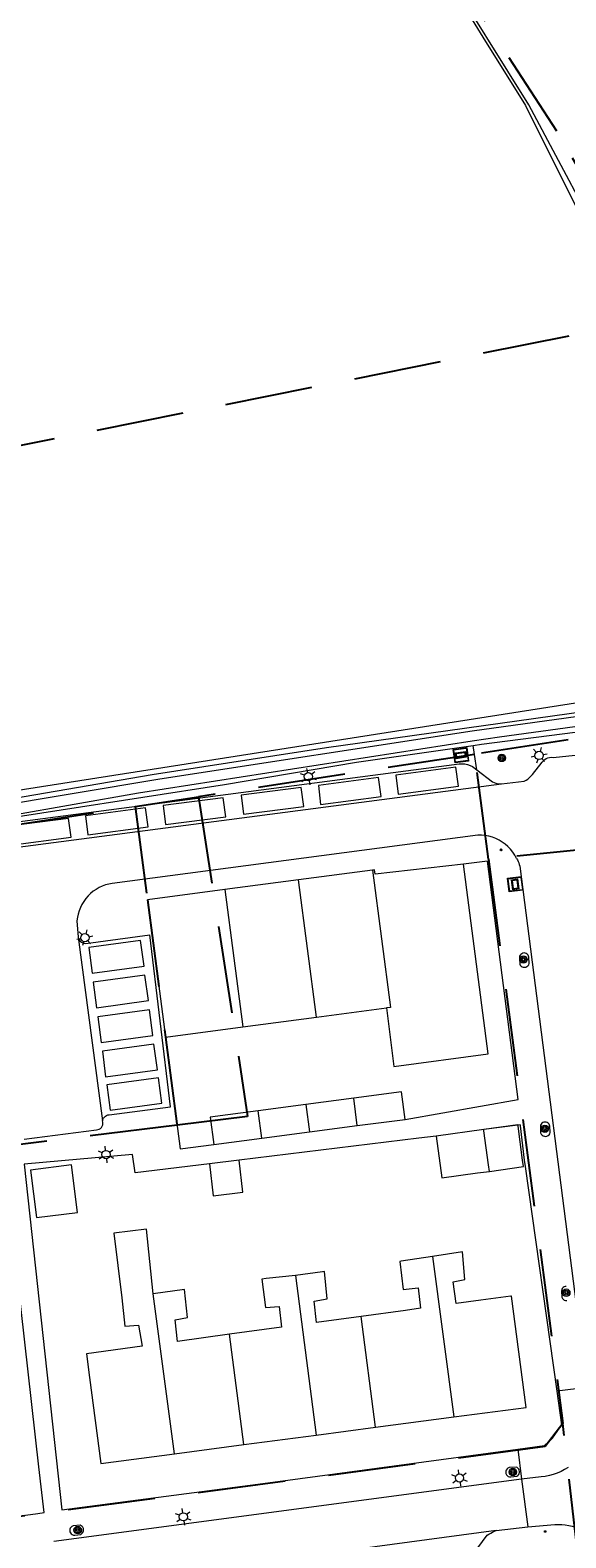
# Model space of a CAD drawing. Header units: metres. Extents: x 89872 to 94585, y 463299 to 469000.
# Tile 196 of 230: x 91169 to 91208, y 466169 to 466279. Entities that reach past the tile are written whole.
import ezdxf
from ezdxf.enums import TextEntityAlignment as Align

# ---------------------------------------------------------------- set-up
doc = ezdxf.new("R2010")
doc.units = ezdxf.units.M
doc.linetypes.add('HIDDEN', pattern=[9.525, 6.35, -3.175])
doc.layers.get('0').update_dxf_attribs({"linetype": 'CONTINUOUS'})
for name, color, linetype, lineweight in [('B-WE-GK-BESCHOEIING-G', 251, 'CONTINUOUS', 13), ('B-WE-GR-BEPLANTING_CULTUUR-G', 251, 'CONTINUOUS', 13), ('B-WE-GR-BOOM-S', 251, 'CONTINUOUS', 13), ('B-WE-IE-MEUBILAIR_WEGMEUBILAIR_PAAL-G', 251, 'CONTINUOUS', 13), ('B-WE-IE-TERREINAFSCHEIDING-G', 251, 'CONTINUOUS', 13), ('B-WE-KL-ET_LS_OV_LICHTMAST-S', 251, 'CONTINUOUS', 13), ('B-WE-OG-TOPOGRAFIE_BEBOUWING-GV', 251, 'CONTINUOUS', 13), ('B-WE-OG-TOPOGRAFIE_BEBOUWING_LUIFEL-GV', 251, 'CONTINUOUS', 13), ('B-WE-OG-TOPOGRAFIE_HUISNUMMER-T25', 251, 'CONTINUOUS', 13), ('B-WE-OG-TOPOGRAFIE_WATER-GV', 251, 'CONTINUOUS', 13), ('B-WE-VH-VERHARDING-GV', 251, 'CONTINUOUS', 13), ('B-WE-VV-VERKEERSTEKEN-G', 251, 'CONTINUOUS', 13), ('Percelen', 10, 'HIDDEN', 25)]:
    doc.layers.add(name, color=color, linetype=linetype, lineweight=lineweight)
doc.styles.get("Standard").update_dxf_attribs({"font": 'isocp.shx'})

# ---------------------------------------------------------------- blocks, each defined once
blk = doc.blocks.new('Q_BOOM')
for radius in [0.27, 0.18, 0.09]:
    blk.add_circle((0, 0), radius)
blk = doc.blocks.new('Q_VERKEERSBORD')
for points in [[(-0.5, 0.5), (0.5, 0.5), (0.5, -0.5), (-0.5, -0.5)], [(-0.37, 0.22), (0.36, 0.22), (0.36, -0.21), (-0.37, -0.21)]]:
    blk.add_lwpolyline(points, close=True)
for points in [[(-0.44, 0.46), (0.44, 0.46, -0.414214), (0.46, 0.44), (0.46, -0.44, -0.414214), (0.44, -0.46), (-0.44, -0.46, -0.414214), (-0.46, -0.44), (-0.46, 0.44), (-0.46, 0.44), (-0.46, 0.45), (-0.46, 0.45), (-0.46, 0.45), (-0.46, 0.45), (-0.46, 0.45), (-0.46, 0.45), (-0.46, 0.46), (-0.46, 0.46), (-0.46, 0.46), (-0.45, 0.46), (-0.45, 0.46), (-0.45, 0.46), (-0.45, 0.46), (-0.45, 0.46), (-0.45, 0.46), (-0.44, 0.46), (-0.44, 0.46)], [(-0.29, 0.16), (0.28, 0.16, -0.414214), (0.3, 0.14), (0.3, -0.13, -0.414214), (0.28, -0.16), (-0.29, -0.16, -0.414214), (-0.31, -0.13), (-0.31, 0.14), (-0.31, 0.14), (-0.31, 0.14), (-0.31, 0.14), (-0.31, 0.15), (-0.31, 0.15), (-0.31, 0.15), (-0.3, 0.15), (-0.3, 0.15), (-0.3, 0.15), (-0.3, 0.16), (-0.3, 0.16), (-0.3, 0.16), (-0.3, 0.16), (-0.29, 0.16), (-0.29, 0.16), (-0.29, 0.16), (-0.29, 0.16), (-0.29, 0.16)]]:
    blk.add_lwpolyline(points, format="xyb")
blk = doc.blocks.new('Q_LICHTMAST')
for points in [[(-0.26, 0.15), (-0.52, 0.3)], [(0, 0.3), (0, 0.6)], [(0.26, 0.15), (0.52, 0.3)], [(-0.26, -0.15), (-0.52, -0.3)], [(0, -0.3), (0, -0.6)], [(0.26, -0.15), (0.52, -0.3)]]:
    blk.add_lwpolyline(points)
blk.add_circle((0, 0), 0.3)
blk = doc.blocks.new('Q_PAAL_STEEN')
for points in [[(-0.5, 0.5), (0.5, 0.5), (0.5, -0.5), (-0.5, -0.5)], [(-0.1, 0.3), (0.1, 0.3), (0.1, -0.3), (-0.1, -0.3)]]:
    blk.add_lwpolyline(points, close=True)
blk.add_lwpolyline([(-0.4, 0.5), (0.4, 0.5, -0.414214), (0.5, 0.4), (0.5, -0.4, -0.414214), (0.4, -0.5), (-0.4, -0.5, -0.414214), (-0.5, -0.4), (-0.5, 0.4), (-0.5, 0.4), (-0.5, 0.4), (-0.5, 0.4), (-0.5, 0.4), (-0.5, 0.5), (-0.5, 0.5), (-0.5, 0.5), (-0.5, 0.5), (-0.5, 0.5), (-0.5, 0.5), (-0.5, 0.5), (-0.5, 0.5), (-0.5, 0.5), (-0.4, 0.5), (-0.4, 0.5), (-0.4, 0.5), (-0.4, 0.5), (-0.4, 0.5)], format="xyb")
blk = doc.blocks.new('Q_PAALTJE')
at = {"xscale": 0.1, "yscale": 0.1, "zscale": 0.01}
blk.add_blockref('Q_PAAL_STEEN', (0, 0), dxfattribs=at)

msp = doc.modelspace()

# ---------------------------------------------------------------- linework, layer by layer
at = {"layer": 'B-WE-GK-BESCHOEIING-G'}
msp.add_lwpolyline([(91202.82, 466227.53), (91200.84, 466227.25), (91176.61, 466223.47), (91167.29, 466221.82), (91165.05, 466221.49)], dxfattribs=at)
at = {"layer": 'B-WE-GR-BEPLANTING_CULTUUR-G'}
msp.add_lwpolyline([(91201.17, 466225.17), (91201.02, 466226.29), (91200.92, 466226.94)], dxfattribs=at)
at = {"layer": 'B-WE-IE-TERREINAFSCHEIDING-G'}
msp.add_lwpolyline([(91097.86, 466229.75), (91098.26, 466228.51), (91041.06, 466209.95), (91032.21, 466207.61), (91034.75, 466198.26), (91047.04, 466201.04), (91046.72, 466202.56), (91063.54, 466206.15), (91063.86, 466204.68), (91082.92, 466208.75), (91146.08, 466220.28), (91231.36, 466233.64)], dxfattribs=at)
at = {"layer": 'B-WE-OG-TOPOGRAFIE_BEBOUWING-GV'}
for p, q in [((91193.6, 466217.89), (91188.24, 466217.19)), ((91200.2, 466218.33), (91193.81, 466217.59)), ((91188.24, 466217.19), (91182.89, 466216.48)), ((91182.89, 466216.48), (91184.2, 466206.51)), ((91189.55, 466207.21), (91188.24, 466217.19)), ((91177.6, 466213.2), (91178.58, 466205.77)), ((91189.55, 466207.21), (91194.62, 466207.88)), ((91184.2, 466206.51), (91189.55, 466207.21)), ((91178.58, 466205.77), (91184.2, 466206.51)), ((91192.24, 466201.32), (91188.77, 466200.86)), ((91192.5, 466199.34), (91192.24, 466201.32)), ((91188.77, 466200.86), (91185.3, 466200.41)), ((91185.56, 466198.42), (91185.3, 466200.41)), ((91188.77, 466200.86), (91189.03, 466198.88)), ((91189.03, 466198.88), (91192.5, 466199.34)), ((91192.5, 466199.34), (91195.97, 466199.79)), ((91201.68, 466199.05), (91198.23, 466198.58)), ((91182.09, 466197.97), (91185.56, 466198.42)), ((91185.56, 466198.42), (91189.03, 466198.88)), ((91169.21, 466192.66), (91172.19, 466193.03)), ((91197.97, 466189.84), (91199.5, 466178.19)), ((91188.01, 466188.46), (91189.52, 466176.87)), ((91179.22, 466175.51), (91177.69, 466187.14)), ((91193.83, 466177.44), (91192.78, 466185.49)), ((91184.27, 466176.18), (91183.22, 466184.19)), ((91193.83, 466177.44), (91199.5, 466178.19)), ((91189.52, 466176.87), (91193.83, 466177.44)), ((91179.22, 466175.51), (91184.27, 466176.18)), ((91184.27, 466176.18), (91189.52, 466176.87))]:
    msp.add_line(p, q, dxfattribs=at)
for points in [[(91193.81, 466217.59), (91193.76, 466217.91), (91193.6, 466217.89)], [(91193.6, 466217.89), (91194.91, 466207.91), (91194.62, 466207.88)], [(91194.62, 466207.88), (91195.15, 466203.64), (91202.01, 466204.55), (91200.2, 466218.33)], [(91182.89, 466216.48), (91177.26, 466215.74), (91177.6, 466213.2)], [(91195.97, 466199.79), (91195.71, 466201.78), (91192.24, 466201.32)], [(91185.3, 466200.41), (91181.83, 466199.95), (91182.09, 466197.97)], [(91198.23, 466198.58), (91198.64, 466195.56), (91201.22, 466195.91), (91202.09, 466196.02)], [(91172.19, 466193.03), (91171.75, 466196.49), (91168.77, 466196.11), (91169.21, 466192.66)], [(91177.69, 466187.14), (91177.2, 466191.82), (91174.82, 466191.54), (91175.41, 466186.83), (91175.62, 466184.77), (91176.63, 466184.85), (91176.89, 466183.33), (91172.84, 466182.78), (91173.07, 466181.05), (91173.89, 466174.81), (91179.22, 466175.51)], [(91203.69, 466186.97), (91203.64, 466186.97), (91201.46, 466186.67), (91199.67, 466186.43), (91199.45, 466188), (91200.3, 466188.17), (91200.14, 466190.17), (91197.97, 466189.84)], [(91197.97, 466189.84), (91195.69, 466189.49), (91195.59, 466189.48), (91195.83, 466187.44), (91196.92, 466187.57), (91197.1, 466186.08), (91196.01, 466185.93), (91192.78, 466185.49)], [(91188.01, 466188.46), (91185.89, 466188.23), (91185.56, 466188.2), (91185.84, 466186.13), (91186.83, 466186.21), (91186.99, 466184.7), (91183.22, 466184.19)], [(91192.78, 466185.49), (91189.55, 466185.05), (91189.37, 466186.59), (91190.32, 466186.77), (91190.12, 466188.74), (91189.97, 466188.73), (91188.01, 466188.46)], [(91183.22, 466184.19), (91179.45, 466183.68), (91179.28, 466185.24), (91180.17, 466185.4), (91179.95, 466187.44), (91177.69, 466187.14)], [(91199.5, 466178.19), (91204.76, 466178.88), (91203.69, 466186.97)]]:
    msp.add_lwpolyline(points, dxfattribs=at)
at = {"layer": 'B-WE-OG-TOPOGRAFIE_BEBOUWING_LUIFEL-GV'}
for p, q in [((91204.16, 466199.39), (91201.68, 466199.05)), ((91204.16, 466199.38), (91204.16, 466199.39)), ((91183.92, 466196.83), (91181.77, 466196.57)), ((91181.77, 466196.57), (91182.05, 466194.24))]:
    msp.add_line(p, q, dxfattribs=at)
for points in [[(91202.09, 466196.02), (91202.03, 466196.49), (91201.69, 466198.97), (91201.68, 466199.05)], [(91202.09, 466196.02), (91204.57, 466196.36), (91204.5, 466196.82), (91204.17, 466199.3), (91204.16, 466199.38)], [(91182.05, 466194.24), (91184.2, 466194.5), (91183.92, 466196.83)]]:
    msp.add_lwpolyline(points, dxfattribs=at)
at = {"layer": 'B-WE-OG-TOPOGRAFIE_WATER-GV'}
for points in [[(91167.66, 466320.91), (91168.78, 466318.73), (91170.41, 466316.21), (91171.9, 466313.91), (91174.86, 466310.11), (91176.86, 466307.77), (91178.52, 466305.82), (91182.03, 466301.94), (91187.6, 466295.99), (91191.09, 466292.08), (91195.37, 466287.48), (91195.96, 466286.86), (91197.91, 466284.35), (91198.45, 466283.41), (91199.36, 466282.02), (91201.61, 466278.34), (91204.71, 466273.39), (91205.96, 466270.86), (91208.51, 466265.8), (91210.58, 466262.25), (91211.02, 466261.39), (91214.67, 466256.23)], [(91214.71, 466256.81), (91211.21, 466261.69), (91204.95, 466273.44), (91198.74, 466283.43), (91196.17, 466286.73), (91186.5, 466297.49), (91180.85, 466303.35), (91178.43, 466306.07), (91172.49, 466313.31), (91170.51, 466316.24), (91168.71, 466319.21)], [(91231.18, 466233.22), (91230.48, 466232.75), (91224.81, 466231.72), (91215.49, 466230.3), (91190.26, 466226.77), (91177.6, 466224.8), (91137.32, 466217.89), (91125.78, 466215.77), (91102.76, 466212.05), (91094.92, 466210.42), (91089.85, 466209.47), (91089.16, 466209.2), (91089.04, 466208.97), (91089.16, 466208.36)], [(91126.8, 466215.04), (91118.93, 466213.75), (91098.32, 466209.98), (91089.69, 466208.49), (91089.45, 466208.52), (91089.34, 466208.71), (91089.34, 466208.94), (91105.27, 466211.96), (91122.22, 466214.94), (91148.24, 466219.62), (91159.48, 466221.39), (91178.16, 466224.51), (91200.84, 466228), (91225.15, 466231.35), (91228.48, 466231.9), (91231.73, 466232.59)], [(91200.92, 466226.94), (91201.51, 466227.03), (91209.27, 466228.01), (91231.61, 466230.44), (91232.89, 466230.85)], [(91232.54, 466231.35), (91232.08, 466231.21), (91228.87, 466230.73), (91225.45, 466230.47), (91212.52, 466228.87), (91202.82, 466227.53)], [(91165.06, 466221.34), (91182.87, 466224.1), (91192.44, 466225.72), (91200.92, 466226.94)]]:
    msp.add_lwpolyline(points, dxfattribs=at)
at = {"layer": 'B-WE-VH-VERHARDING-GV'}
for p, q in [((91165.38, 466219.24), (91202.97, 466224.14)), ((91195.3, 466224.79), (91195.47, 466223.41)), ((91184.08, 466223.32), (91184.24, 466221.94)), ((91189.68, 466224.03), (91189.84, 466222.66)), ((91178.42, 466222.57), (91178.58, 466221.19)), ((91172.78, 466221.83), (91172.94, 466220.45)), ((91201.96, 466218.54), (91200.2, 466218.33)), ((91204.19, 466201.24), (91201.96, 466218.54)), ((91172.24, 466213.02), (91174, 466199.69)), ((91195.97, 466199.79), (91204.19, 466201.24)), ((91204.16, 466199.38), (91201.68, 466199.05)), ((91204.33, 466199.4), (91204.16, 466199.38)), ((91209.17, 466180.33), (91207, 466180.07)), ((91204.16, 466175.86), (91204.42, 466173.67)), ((91204.42, 466173.67), (91170.48, 466169.16)), ((91204.42, 466173.67), (91204.88, 466170.21)), ((91202.59, 466169.94), (91170.94, 466165.71)), ((91202.59, 466169.94), (91204.88, 466170.21))]:
    msp.add_line(p, q, dxfattribs=at)
for points in [[(91202.97, 466224.14), (91204.62, 466224.35), (91204.75, 466224.42), (91204.88, 466224.5), (91205, 466224.6), (91205.11, 466224.71), (91205.21, 466224.83), (91205.93, 466225.72), (91206.01, 466225.82), (91206.11, 466225.91), (91206.22, 466225.98), (91206.33, 466226.03), (91206.46, 466226.06), (91206.58, 466226.08), (91206.71, 466226.07), (91215.68, 466227), (91228.31, 466228.27)], [(91165.38, 466219.24), (91165.41, 466219.32), (91165.45, 466219.41), (91165.5, 466219.49), (91165.55, 466219.57), (91165.6, 466219.65), (91166.57, 466220.96), (91166.66, 466221.06), (91166.77, 466221.14), (91166.88, 466221.21), (91167.01, 466221.26), (91167.14, 466221.3), (91167.27, 466221.32), (91199.9, 466225.61), (91200.1, 466225.61), (91200.3, 466225.59), (91200.5, 466225.55), (91200.69, 466225.48), (91200.87, 466225.4), (91201.17, 466225.17)], [(91195.47, 466223.41), (91199.85, 466223.98), (91199.66, 466225.35), (91195.3, 466224.79)], [(91189.84, 466222.66), (91194.23, 466223.22), (91194.04, 466224.6), (91189.68, 466224.03)], [(91201.17, 466225.17), (91202.32, 466224.3), (91202.44, 466224.24), (91202.57, 466224.19), (91202.7, 466224.16), (91202.83, 466224.15), (91202.97, 466224.14)], [(91178.58, 466221.19), (91182.96, 466221.76), (91182.77, 466223.13), (91178.42, 466222.57)], [(91184.24, 466221.94), (91188.62, 466222.51), (91188.43, 466223.88), (91184.08, 466223.32)], [(91172.94, 466220.45), (91177.32, 466221.02), (91177.13, 466222.4), (91172.78, 466221.83)], [(91167.35, 466219.7), (91171.73, 466220.27), (91171.54, 466221.64), (91167.19, 466221.08)], [(91204.07, 466218.74), (91203.94, 466218.97), (91203.79, 466219.19), (91203.63, 466219.4), (91203.44, 466219.59), (91203.24, 466219.76), (91203.02, 466219.92), (91202.8, 466220.05), (91202.56, 466220.17), (91202.31, 466220.27), (91202.05, 466220.34), (91201.79, 466220.39), (91201.53, 466220.42), (91201.26, 466220.42), (91174.71, 466216.92), (91174.47, 466216.87), (91174.22, 466216.81), (91173.99, 466216.72), (91173.76, 466216.62), (91173.54, 466216.49), (91173.33, 466216.35), (91173.14, 466216.19), (91172.96, 466216.01), (91172.79, 466215.82), (91172.64, 466215.62), (91172.51, 466215.4), (91172.4, 466215.18), (91172.31, 466214.94), (91172.24, 466214.7), (91172.18, 466214.46), (91172.15, 466214.21), (91172.24, 466213.02)], [(91204.07, 466218.74), (91204.13, 466218.63), (91204.17, 466218.52), (91204.22, 466218.41), (91204.26, 466218.3), (91204.29, 466218.18), (91209.17, 466180.33)], [(91172.24, 466213.02), (91172.27, 466212.92), (91172.32, 466212.82), (91172.39, 466212.73), (91172.47, 466212.66), (91172.57, 466212.61), (91172.68, 466212.58), (91172.79, 466212.57), (91177.44, 466213.18)], [(91174, 466199.69), (91174.03, 466199.79), (91174.08, 466199.88), (91174.14, 466199.96), (91174.22, 466200.02), (91174.3, 466200.07), (91174.4, 466200.11), (91174.5, 466200.12), (91178.95, 466200.71), (91177.44, 466213.18)], [(91173.01, 466212.27), (91173.25, 466210.41), (91177.02, 466210.92), (91176.76, 466212.77), (91173.01, 466212.27)], [(91204.29, 466211.07), (91204.33, 466210.99), (91204.39, 466210.92), (91204.47, 466210.87), (91204.55, 466210.84), (91204.65, 466210.83), (91204.74, 466210.84), (91204.82, 466210.88), (91204.89, 466210.94), (91204.95, 466211.01), (91204.99, 466211.1), (91204.96, 466211.56), (91204.94, 466211.64), (91204.9, 466211.72), (91204.84, 466211.78), (91204.77, 466211.83), (91204.69, 466211.86), (91204.61, 466211.87), (91204.52, 466211.85), (91204.45, 466211.82), (91204.38, 466211.77), (91204.32, 466211.71), (91204.28, 466211.63), (91204.27, 466211.55), (91204.29, 466211.07)], [(91173.33, 466209.76), (91173.57, 466207.89), (91177.34, 466208.41), (91177.08, 466210.26), (91173.33, 466209.76)], [(91173.67, 466207.24), (91173.9, 466205.38), (91177.67, 466205.89), (91177.41, 466207.74), (91173.67, 466207.24)], [(91178.58, 466205.77), (91179.64, 466197.65), (91182.09, 466197.97)], [(91174, 466204.75), (91174.23, 466202.89), (91178, 466203.4), (91177.74, 466205.25), (91174, 466204.75)], [(91174.32, 466202.31), (91174.55, 466200.45), (91178.32, 466200.96), (91178.06, 466202.81), (91174.32, 466202.31)], [(91168.33, 466198.36), (91173.57, 466199.03), (91173.67, 466199.05), (91173.77, 466199.08), (91173.85, 466199.14), (91173.93, 466199.21), (91173.98, 466199.3), (91174.02, 466199.39), (91174.03, 466199.49), (91174.02, 466199.59), (91174, 466199.69)], [(91207, 466180.07), (91204.7, 466196.38), (91204.64, 466196.84), (91204.34, 466199.32), (91204.33, 466199.4)], [(91205.81, 466198.81), (91205.85, 466198.72), (91205.91, 466198.65), (91205.99, 466198.6), (91206.08, 466198.57), (91206.17, 466198.56), (91206.26, 466198.58), (91206.35, 466198.62), (91206.42, 466198.67), (91206.47, 466198.75), (91206.51, 466198.83), (91206.48, 466199.3), (91206.46, 466199.38), (91206.42, 466199.45), (91206.36, 466199.51), (91206.29, 466199.56), (91206.21, 466199.59), (91206.13, 466199.6), (91206.05, 466199.59), (91205.97, 466199.56), (91205.9, 466199.51), (91205.85, 466199.44), (91205.81, 466199.36), (91205.79, 466199.28), (91205.81, 466198.81)], [(91198.23, 466198.58), (91196.97, 466198.42), (91183.92, 466196.83)], [(91181.77, 466196.57), (91176.37, 466195.91), (91176.19, 466197.24), (91168.33, 466196.54), (91171.05, 466171.45)], [(91169.76, 466171.25), (91169.38, 466174.58), (91167.07, 466195.26), (91166.97, 466196.2), (91158.57, 466195.07)], [(91207.67, 466187.67), (91207.59, 466187.66), (91207.51, 466187.63), (91207.44, 466187.58), (91207.38, 466187.51), (91207.35, 466187.44), (91207.33, 466187.35), (91207.35, 466186.88)], [(91207.35, 466186.88), (91207.39, 466186.8), (91207.45, 466186.73), (91207.53, 466186.67), (91207.62, 466186.64), (91207.71, 466186.64)], [(91204.16, 466175.86), (91206.1, 466176.12), (91206.67, 466176.64), (91207.35, 466177.61), (91207, 466180.07)], [(91171.05, 466171.45), (91186.21, 466173.44), (91204.16, 466175.86)], [(91203.53, 466174.51), (91203.44, 466174.47), (91203.37, 466174.42), (91203.32, 466174.34), (91203.29, 466174.26), (91203.28, 466174.17), (91203.29, 466174.08), (91203.33, 466174), (91203.39, 466173.93), (91203.46, 466173.88), (91203.55, 466173.85), (91203.64, 466173.84), (91204.09, 466173.89), (91204.16, 466173.94), (91204.21, 466174), (91204.25, 466174.07), (91204.28, 466174.15), (91204.28, 466174.24), (91204.26, 466174.32), (91204.23, 466174.4), (91204.18, 466174.46), (91204.11, 466174.52), (91204.03, 466174.55), (91203.53, 466174.51)], [(91207.81, 466174.52), (91207.55, 466174.37), (91207.29, 466174.23), (91207.02, 466174.11), (91206.73, 466174.01), (91206.45, 466173.93), (91206.15, 466173.87), (91205.85, 466173.84), (91204.42, 466173.67)], [(91111.3, 466163.38), (91169.32, 466171.19), (91169.76, 466171.25)], [(91170.94, 466165.71), (91172.93, 466164.19), (91200.24, 466167.83), (91200.37, 466167.85), (91200.5, 466167.89), (91200.61, 466167.95), (91200.72, 466168.02), (91200.82, 466168.11), (91200.91, 466168.22), (91201.94, 466169.6), (91202.06, 466169.68), (91202.19, 466169.76), (91202.32, 466169.83), (91202.45, 466169.89), (91202.59, 466169.94)], [(91171.88, 466170.29), (91171.79, 466170.25), (91171.72, 466170.19), (91171.67, 466170.12), (91171.64, 466170.04), (91171.63, 466169.95), (91171.64, 466169.86), (91171.68, 466169.78), (91171.74, 466169.71), (91171.81, 466169.66), (91171.9, 466169.62), (91171.99, 466169.62), (91172.44, 466169.67), (91172.51, 466169.72), (91172.56, 466169.78), (91172.61, 466169.85), (91172.63, 466169.93), (91172.63, 466170.02), (91172.62, 466170.1), (91172.58, 466170.18), (91172.53, 466170.24), (91172.46, 466170.29), (91172.38, 466170.33), (91171.88, 466170.29)], [(91204.88, 466170.21), (91206.85, 466170.38), (91207.1, 466170.39), (91207.35, 466170.38), (91207.6, 466170.36), (91207.85, 466170.32), (91208.09, 466170.27), (91208.33, 466170.19)]]:
    msp.add_lwpolyline(points, dxfattribs=at)
at = {"layer": 'Percelen'}
for p, q in [((91201.02, 466226.29), (91180.98, 466223.21)), ((91202.03, 466218.68), (91201.02, 466226.29)), ((91176.38, 466222.5), (91180.98, 466223.21)), ((91148.24, 466218.18), (91176.38, 466222.5)), ((91210.4, 466219.53), (91202.03, 466218.68)), ((91202.03, 466218.68), (91207.43, 466177.72)), ((91208.6, 466167.37), (91207.43, 466177.72))]:
    msp.add_line(p, q, dxfattribs=at)
for points in [[(91215.31, 466258.15), (91215.01, 466258.53), (91211.31, 466264.09), (91206.98, 466271.52), (91199.51, 466283.04), (91196.02, 466288.09), (91193.7, 466291.06)], [(90993.28, 466207.99), (91000.01, 466210.46), (91061.54, 466227.46), (91215.31, 466258.15)], [(91215.31, 466258.15), (91220.76, 466251.06), (91225.39, 466244.85), (91231.92, 466236.78), (91236.05, 466231.67), (91201.02, 466226.29)], [(91180.98, 466223.21), (91184.54, 466200.01), (91179.42, 466199.38)], [(91176.38, 466222.5), (91177.26, 466215.74), (91178.58, 466205.77), (91179.42, 466199.38)], [(91179.42, 466199.38), (91160.48, 466197.03), (91151.32, 466195.79)], [(91207.43, 466177.72), (91206.14, 466176.04), (91167.16, 466170.86), (91111.56, 466163.58)]]:
    msp.add_lwpolyline(points, dxfattribs=at)

# ---------------------------------------------------------------- block references
at = {"layer": 'B-WE-GR-BOOM-S'}
for p, rotation in [((91202.99, 466226.03), 7.207643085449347), ((91204.56, 466211.4), 92.28101597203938), ((91206.12, 466199.11), 92.16561525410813), ((91207.67, 466187.21), 92.1610794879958), ((91203.79, 466174.2), 4.726303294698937), ((91172.2, 466169.98), 4.614264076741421)]:
    msp.add_blockref('Q_BOOM', p, dxfattribs=dict(at, rotation=rotation))
at = {"layer": 'B-WE-IE-MEUBILAIR_WEGMEUBILAIR_PAAL-G'}
for p, rotation in [((91202.94, 466219.35), 139.1181897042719), ((91206.14, 466169.87), 4.7925533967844)]:
    msp.add_blockref('Q_PAALTJE', p, dxfattribs=dict(at, rotation=rotation))
at = {"layer": 'B-WE-KL-ET_LS_OV_LICHTMAST-S'}
for p, rotation in [((91205.7, 466226.21), 42.15338308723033), ((91188.95, 466224.67), 9.584607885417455), ((91172.73, 466212.98), 163.5513918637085), ((91174.26, 466197.24), 5.091972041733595), ((91199.92, 466173.76), 7.577168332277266), ((91179.87, 466170.94), 7.577168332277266)]:
    msp.add_blockref('Q_LICHTMAST', p, dxfattribs=dict(at, rotation=rotation))
at = {"layer": 'B-WE-VV-VERKEERSTEKEN-G'}
for p, rotation in [((91200.02, 466226.23), 8.218032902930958), ((91203.97, 466216.86), 97.34920944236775)]:
    msp.add_blockref('Q_VERKEERSBORD', p, dxfattribs=dict(at, rotation=rotation))

# ---------------------------------------------------------------- texts
at = {"layer": 'B-WE-OG-TOPOGRAFIE_HUISNUMMER-T25'}
for s, rotation, p in [('37', 6.6, (91197.18, 466215.47)), ('43', 7.6, (91185.83, 466214.39)), ('41', 7.3, (91191.07, 466215.08)), ('45', 7.5, (91180.53, 466213.65)), ('2', 7.5, (91201.8, 466181.02)), ('6', 7.5, (91191.35, 466179.64)), ('4', 7.5, (91196.34, 466180.29)), ('10', 7.5, (91181.41, 466178.32)), ('8', 7.5, (91186.57, 466179)), ('12', 7.5, (91176.23, 466177.64))]:
    msp.add_text(s, height=0.0025, rotation=rotation, dxfattribs=at).set_placement(p, align=Align.MIDDLE)

doc.saveas('drawing.dxf')
